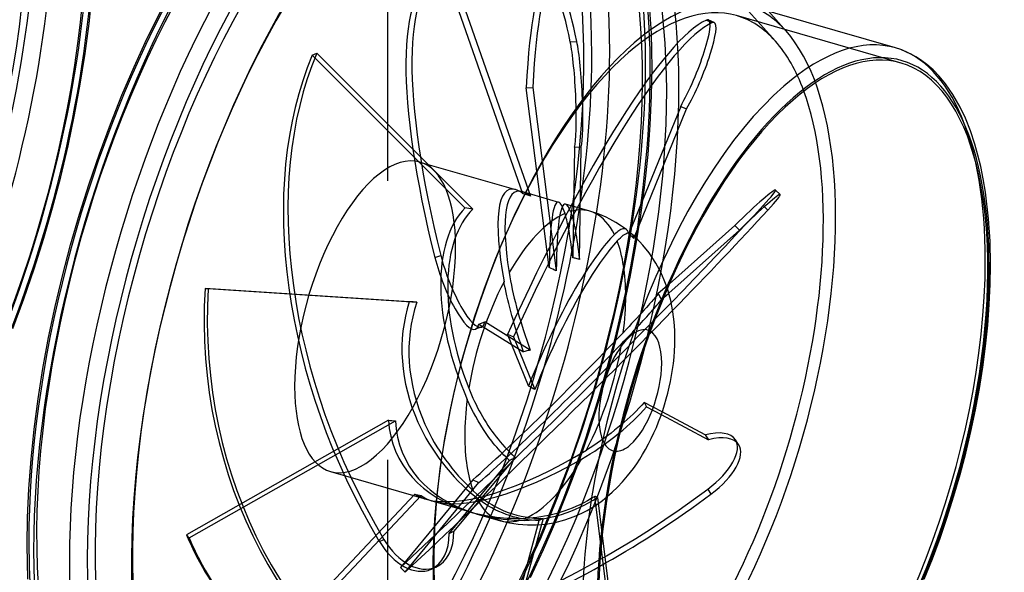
# Model space of a CAD drawing. Header units: millimetres. Extents: x -144 to 144, y -123 to 109.
# Tile 10 of 11: x -6 to 144, y -53 to 32. Entities that reach past the tile are written whole.
import ezdxf

# ---------------------------------------------------------------- set-up
doc = ezdxf.new("R2010")
doc.units = ezdxf.units.MM
doc.layers.add('HIDDEN', color=7, linetype='Continuous')
doc.layers.add('THICK', color=7, linetype='Continuous')

msp = doc.modelspace()

# ---------------------------------------------------------------- linework, layer by layer
at = {"layer": 'HIDDEN'}
for p, q in [((109.03, 28.28), (82.37, 58.17)), ((49.84, 6.92), (49.84, 56.28)), ((49.84, 6.92), (49.84, 56.28)), ((59.51, 39.13), (71.63, 4.6)), ((70.47, 4.98), (58.6, 38.79)), ((4.19, 30.96), (4.67, 35.57)), ((90.08, 29.49), (89.75, 34.5)), ((128.22, 24.92), (103.1, 32.17)), ((110.65, 29.82), (107.95, 32.85)), ((3.59, 26.36), (4.19, 30.96)), ((98.48, 31.48), (99.39, 31.1)), ((99.69, 31.13), (98.78, 31.51)), ((90.19, 24.19), (90.08, 29.49)), ((77.7, 28.18), (78.7, 28.23)), ((2.85, 21.7), (3.59, 26.36)), ((38.28, 26.11), (38.98, 26.41)), ((61.61, 2.81), (38.28, 26.11)), ((38.98, 26.41), (62.81, 2.62)), ((90.12, 19.91), (90.19, 24.19)), ((1.98, 17), (2.85, 21.7)), ((70.96, 21.14), (71.96, 21.2)), ((74.49, -6.29), (70.96, 21.14)), ((71.96, 21.2), (75.56, -6.82)), ((89.91, 15.5), (90.12, 19.91)), ((94.56, 18.31), (86.62, -1.14)), ((94.56, 18.31), (95.47, 17.93)), ((0.98, 12.26), (1.98, 17)), ((87.4, -1.85), (95.47, 17.93)), ((89.57, 10.96), (89.91, 15.5)), ((-0.14, 7.55), (0.98, 12.26)), ((78.36, 12.08), (78.1, -4.82)), ((78.36, 12.08), (79.35, 12.13)), ((79.09, -5.05), (79.35, 12.13)), ((89.08, 6.32), (89.57, 10.96)), ((54.71, 9.81), (69.31, 5.6)), ((-1.38, 2.84), (-0.14, 7.55)), ((49.84, 6.92), (49.84, 6.92)), ((49.84, 6.92), (49.84, 6.92)), ((49.84, 6.92), (49.84, 6.92)), ((49.84, 6.92), (49.84, 6.92)), ((49.84, 6.92), (49.84, 6.92)), ((49.84, 6.92), (49.84, 6.92)), ((49.84, 6.92), (49.84, 6.92)), ((49.84, 6.92), (49.84, 6.92)), ((49.84, 6.92), (49.84, 6.92)), ((49.84, 6.92), (49.84, 6.92)), ((49.84, 6.92), (49.84, 6.92)), ((49.84, 6.92), (49.84, 6.92)), ((49.84, 6.92), (49.84, 6.92)), ((49.84, 6.92), (49.84, 6.92)), ((49.84, 6.92), (49.84, 6.92)), ((49.84, 6.92), (49.84, 6.92)), ((49.84, 6.92), (49.84, 6.92)), ((49.84, 6.92), (49.84, 6.92)), ((49.84, 6.92), (49.84, 6.92)), ((49.84, 6.92), (49.84, 6.92)), ((49.84, 6.92), (49.84, 6.92)), ((49.84, 6.92), (49.84, 6.92)), ((49.84, 6.92), (49.84, 6.92)), ((49.84, 6.92), (49.84, 6.92)), ((49.84, 6.92), (49.84, 6.92)), ((49.84, 6.92), (49.84, 6.92)), ((49.84, 6.92), (49.84, 6.92)), ((49.84, 6.92), (49.84, 6.92)), ((49.84, 6.92), (49.84, 6.92)), ((49.84, 6.92), (49.84, 6.92)), ((49.84, 6.92), (49.84, 6.92)), ((49.84, 6.92), (49.84, 6.92)), ((49.84, 6.92), (49.84, 6.92)), ((49.84, 6.92), (49.84, 6.92)), ((49.84, 6.92), (49.84, 6.92)), ((49.84, 6.92), (49.84, 6.92)), ((49.84, 6.92), (49.84, 6.92)), ((49.84, 6.92), (49.84, 6.92)), ((49.84, 6.92), (49.84, 6.92)), ((49.84, 6.92), (49.84, 6.92)), ((49.84, 6.92), (49.84, 6.92)), ((49.84, 6.92), (49.84, 6.92)), ((49.84, 6.92), (49.84, 6.92)), ((49.84, 6.92), (49.84, 6.92)), ((49.84, 6.92), (49.84, 6.92)), ((49.84, 6.92), (49.84, 6.92)), ((49.84, 6.92), (49.84, 6.92)), ((49.84, 6.92), (49.84, 6.92)), ((49.84, 6.92), (49.84, 6.92)), ((49.84, 6.92), (49.84, 6.92)), ((49.84, 6.92), (49.84, 6.92)), ((49.84, 6.92), (49.84, 6.92)), ((49.84, 6.92), (49.84, 6.92)), ((49.84, 6.92), (49.84, 6.92)), ((49.84, 6.92), (49.84, 6.92)), ((49.84, 6.92), (49.84, 6.92)), ((49.84, 6.92), (49.84, 6.92)), ((49.84, 6.92), (49.84, 6.92)), ((49.84, 6.92), (49.84, 6.92)), ((49.84, 6.92), (49.84, 6.92)), ((49.84, 6.92), (49.84, 6.92)), ((49.84, 6.92), (49.84, 6.92)), ((49.84, 6.92), (49.84, 6.92)), ((49.84, 6.92), (49.84, 6.92)), ((49.84, 6.92), (49.84, 6.92)), ((49.84, 6.92), (49.84, 6.92)), ((49.84, 6.92), (49.84, 6.92)), ((49.84, 6.92), (49.84, 6.92)), ((49.84, 6.92), (49.84, 6.92)), ((49.84, 6.92), (49.84, 6.92)), ((49.84, 6.92), (49.84, 6.92)), ((49.84, 6.92), (49.84, 6.92)), ((49.84, 6.92), (49.84, 6.92)), ((49.84, 6.92), (49.84, 6.92)), ((49.84, 6.92), (49.84, 6.92)), ((49.84, 6.92), (49.84, 6.92)), ((49.84, 6.92), (49.84, 6.92)), ((49.84, 6.92), (49.84, 6.92)), ((49.84, 6.92), (49.84, 6.92)), ((88.47, 1.69), (89.08, 6.32)), ((70.38, 5.29), (75.9, 3.69)), ((80.69, 2.31), (76.97, 3.38)), ((107.17, 3.17), (107.87, 2.46)), ((-2.73, -1.84), (-1.38, 2.84)), ((76.96, 1.72), (76.89, 1.94)), ((77.02, 1.49), (76.96, 1.72)), ((77.74, 2.25), (77.82, 2.03)), ((77.82, 2.03), (77.9, 1.78)), ((77.9, 1.78), (77.98, 1.5)), ((81.96, 1.89), (80.69, 2.31)), ((83.19, 1.37), (81.96, 1.89)), ((87.72, -3.01), (88.47, 1.69)), ((77.09, 1.24), (77.02, 1.49)), ((77.15, 0.98), (77.09, 1.24)), ((77.22, 0.68), (77.15, 0.98)), ((77.29, 0.36), (77.22, 0.68)), ((77.36, 0.02), (77.29, 0.36)), ((77.43, -0.34), (77.36, 0.02)), ((77.98, 1.5), (78.06, 1.2)), ((78.06, 1.2), (78.14, 0.88)), ((78.14, 0.88), (78.22, 0.54)), ((78.22, 0.54), (78.3, 0.16)), ((78.3, 0.16), (78.38, -0.26)), ((83.74, 1.1), (83.19, 1.37)), ((84.65, 0.59), (83.74, 1.1)), ((85.53, 0.03), (84.65, 0.59)), ((86.27, -0.5), (85.53, 0.03)), ((77.5, -0.72), (77.43, -0.34)), ((77.57, -1.11), (77.5, -0.72)), ((77.64, -1.51), (77.57, -1.11)), ((78.38, -0.26), (78.47, -0.7)), ((78.47, -0.7), (78.55, -1.18)), ((78.55, -1.18), (78.63, -1.67)), ((84.62, -1.09), (84.44, -1.26)), ((84.8, -0.94), (84.62, -1.09)), ((84.96, -0.81), (84.8, -0.94)), ((85.12, -0.69), (84.96, -0.81)), ((85.27, -0.59), (85.12, -0.69)), ((85.43, -0.51), (85.27, -0.59)), ((85.57, -0.45), (85.43, -0.51)), ((85.71, -0.41), (85.57, -0.45)), ((85.57, -1.55), (85.78, -1.38)), ((85.84, -0.39), (85.71, -0.41)), ((85.78, -1.38), (85.98, -1.25)), ((85.96, -0.38), (85.84, -0.39)), ((86.07, -0.4), (85.96, -0.38)), ((85.98, -1.25), (86.16, -1.14)), ((86.17, -0.44), (86.07, -0.4)), ((86.16, -1.14), (86.34, -1.07)), ((86.26, -0.49), (86.17, -0.44)), ((86.34, -0.57), (86.27, -0.5)), ((86.41, -0.65), (86.34, -0.57)), ((86.34, -1.07), (86.51, -1.02)), ((86.48, -0.75), (86.41, -0.65)), ((86.53, -0.87), (86.48, -0.75)), ((86.51, -1.02), (86.67, -1)), ((86.58, -1), (86.53, -0.87)), ((86.62, -1.14), (86.58, -1)), ((86.75, -1.26), (86.62, -1.14)), ((86.67, -1), (86.81, -1.02)), ((86.88, -1.37), (86.75, -1.26)), ((86.81, -1.02), (86.94, -1.06)), ((87.01, -1.49), (86.88, -1.37)), ((86.94, -1.06), (87.05, -1.14)), ((87.14, -1.61), (87.01, -1.49)), ((87.05, -1.14), (87.12, -1.21)), ((87.74, -1.76), (87.05, -1.14)), ((87.12, -1.21), (87.19, -1.3)), ((87.19, -1.3), (87.25, -1.41)), ((87.25, -1.41), (87.31, -1.54)), ((-4.2, -6.48), (-2.73, -1.84)), ((77.7, -1.91), (77.64, -1.51)), ((77.77, -2.34), (77.7, -1.91)), ((77.84, -2.8), (77.77, -2.34)), ((77.9, -3.28), (77.84, -2.8)), ((78.63, -1.67), (78.71, -2.17)), ((78.71, -2.17), (78.78, -2.67)), ((78.78, -2.67), (78.86, -3.22)), ((84.86, -2.24), (85.11, -1.98)), ((85.11, -1.98), (85.35, -1.75)), ((85.35, -1.75), (85.57, -1.55)), ((86.83, -7.75), (87.72, -3.01)), ((87.27, -1.73), (87.14, -1.61)), ((87.4, -1.85), (87.27, -1.73)), ((87.31, -1.54), (87.36, -1.69)), ((87.36, -1.69), (87.4, -1.85)), ((88.8, -2.88), (87.74, -1.76)), ((89.76, -4.07), (88.8, -2.88)), ((57.02, -4.79), (57.92, -4.45)), ((77.97, -3.79), (77.9, -3.28)), ((78.04, -4.3), (77.97, -3.79)), ((78.1, -4.82), (78.04, -4.3)), ((78.86, -3.22), (78.94, -3.81)), ((78.94, -3.81), (79.02, -4.42)), ((79.02, -4.42), (79.09, -5.05)), ((90.77, -5.61), (89.76, -4.07)), ((78.27, -4.86), (78.1, -4.82)), ((78.43, -4.89), (78.27, -4.86)), ((78.59, -4.93), (78.43, -4.89)), ((78.76, -4.97), (78.59, -4.93)), ((78.93, -5.01), (78.76, -4.97)), ((79.09, -5.05), (78.93, -5.01)), ((91.52, -7.01), (90.77, -5.61)), ((-5.77, -11.08), (-4.2, -6.48)), ((68.35, -7.07), (68.45, -7.7)), ((92.06, -8.25), (91.52, -7.01)), ((67.67, -9.03), (67.57, -8.48)), ((68.45, -7.7), (68.57, -8.35)), ((68.57, -8.35), (68.7, -9)), ((68.7, -9), (68.84, -9.66)), ((85.82, -12.51), (86.83, -7.75)), ((92.84, -8.77), (91.14, -10.28)), ((92.52, -9.51), (92.06, -8.25)), ((53.1, -11.52), (21.91, -9.49)), ((21.91, -9.49), (22.4, -9.51)), ((22.4, -9.51), (54.25, -11.59)), ((67.78, -9.57), (67.67, -9.03)), ((67.9, -10.1), (67.78, -9.57)), ((68.02, -10.64), (67.9, -10.1)), ((68.84, -9.66), (68.98, -10.31)), ((68.98, -10.31), (69.14, -10.96)), ((91.02, -10.44), (90.89, -10.59)), ((91.14, -10.28), (91.02, -10.44)), ((91.22, -10.43), (91.14, -10.28)), ((91.31, -10.57), (91.22, -10.43)), ((91.64, -11.17), (92.73, -10.2)), ((-7.45, -15.6), (-5.77, -11.08)), ((68.15, -11.22), (68.02, -10.64)), ((68.29, -11.81), (68.15, -11.22)), ((68.45, -12.41), (68.29, -11.81)), ((69.14, -10.96), (69.31, -11.65)), ((69.31, -11.65), (69.49, -12.36)), ((89.81, -11.86), (89.64, -12.05)), ((89.97, -11.67), (89.81, -11.86)), ((90.14, -11.48), (89.97, -11.67)), ((90.3, -11.29), (90.14, -11.48)), ((90.45, -11.11), (90.3, -11.29)), ((90.6, -10.93), (90.45, -11.11)), ((90.75, -10.76), (90.6, -10.93)), ((90.89, -10.59), (90.75, -10.76)), ((90.91, -12.06), (91.11, -11.82)), ((91.11, -11.82), (91.3, -11.59)), ((91.3, -11.59), (91.48, -11.38)), ((91.39, -10.72), (91.31, -10.57)), ((91.48, -10.87), (91.39, -10.72)), ((91.56, -11.02), (91.48, -10.87)), ((91.48, -11.38), (91.64, -11.17)), ((91.64, -11.17), (91.56, -11.02)), ((68.61, -13.02), (68.45, -12.41)), ((68.78, -13.63), (68.61, -13.02)), ((69.49, -12.36), (69.69, -13.08)), ((69.69, -13.08), (69.9, -13.82)), ((84.69, -17.26), (85.82, -12.51)), ((88.64, -13.17), (88.27, -13.58)), ((89, -12.77), (88.64, -13.17)), ((89.33, -12.4), (89, -12.77)), ((89.64, -12.05), (89.33, -12.4)), ((89.62, -13.54), (89.85, -13.28)), ((89.85, -13.28), (90.08, -13.02)), ((90.08, -13.02), (90.29, -12.78)), ((90.29, -12.78), (90.49, -12.55)), ((90.49, -12.55), (90.7, -12.31)), ((90.7, -12.31), (90.91, -12.06)), ((63.71, -14.93), (64.62, -14.59)), ((63.71, -14.93), (70.57, -19.17)), ((71.59, -18.9), (64.62, -14.59)), ((68.95, -14.24), (68.78, -13.63)), ((69.12, -14.83), (68.95, -14.24)), ((69.3, -15.42), (69.12, -14.83)), ((69.9, -13.82), (70.12, -14.54)), ((70.12, -14.54), (70.34, -15.25)), ((87.07, -14.87), (86.67, -15.3)), ((87.47, -14.44), (87.07, -14.87)), ((87.87, -14.01), (87.47, -14.44)), ((88.27, -13.58), (87.87, -14.01)), ((88.03, -15.28), (88.3, -14.99)), ((88.3, -14.99), (88.58, -14.69)), ((88.58, -14.69), (88.85, -14.4)), ((88.85, -14.4), (89.11, -14.1)), ((89.11, -14.1), (89.37, -13.82)), ((89.37, -13.82), (89.62, -13.54)), ((64.1, -15.39), (63.19, -15.73)), ((71.31, -24.39), (68.13, -16.5)), ((68.13, -16.5), (69.04, -16.89)), ((69.49, -16.02), (69.3, -15.42)), ((69.69, -16.64), (69.49, -16.02)), ((70.34, -15.25), (70.56, -15.94)), ((70.56, -15.94), (70.8, -16.66)), ((86.25, -15.75), (85.8, -16.22)), ((86.67, -15.3), (86.25, -15.75)), ((86.55, -16.86), (86.87, -16.53)), ((86.87, -16.53), (87.18, -16.2)), ((87.18, -16.2), (87.47, -15.88)), ((87.47, -15.88), (87.76, -15.58)), ((87.76, -15.58), (88.03, -15.28)), ((69.04, -16.89), (72.29, -24.94)), ((69.9, -17.27), (69.69, -16.64)), ((70.12, -17.91), (69.9, -17.27)), ((70.34, -18.54), (70.12, -17.91)), ((70.8, -16.66), (71.05, -17.4)), ((71.05, -17.4), (71.32, -18.16)), ((83.43, -22), (84.69, -17.26)), ((85.55, -17.91), (85.89, -17.56)), ((85.89, -17.56), (86.22, -17.21)), ((86.22, -17.21), (86.55, -16.86)), ((70.57, -19.17), (70.34, -18.54)), ((70.73, -19.12), (70.57, -19.17)), ((70.9, -19.08), (70.73, -19.12)), ((71.07, -19.04), (70.9, -19.08)), ((71.24, -18.99), (71.07, -19.04)), ((71.42, -18.95), (71.24, -18.99)), ((71.32, -18.16), (71.59, -18.9)), ((71.59, -18.9), (71.42, -18.95)), ((82.06, -26.71), (83.43, -22)), ((62.2, -24.74), (62.4, -25.25)), ((62.4, -25.25), (62.61, -25.76)), ((62.26, -27.12), (61.95, -26.43)), ((62.61, -25.76), (62.83, -26.26)), ((62.83, -26.26), (63.06, -26.76)), ((63.06, -26.76), (63.3, -27.24)), ((80.58, -31.38), (82.06, -26.71)), ((89, -26.89), (88.6, -27.34)), ((89.06, -27), (89, -26.89)), ((91.74, -28.35), (89, -26.89)), ((89.12, -27.11), (89.06, -27)), ((62.58, -27.78), (62.26, -27.12)), ((62.9, -28.42), (62.58, -27.78)), ((63.25, -29.07), (62.9, -28.42)), ((63.3, -27.24), (63.54, -27.71)), ((63.54, -27.71), (63.78, -28.17)), ((63.78, -28.17), (64.02, -28.61)), ((87.74, -28.23), (87.29, -28.68)), ((88.18, -27.79), (87.74, -28.23)), ((88.6, -27.34), (88.18, -27.79)), ((88.37, -28.62), (88.87, -28.09)), ((88.87, -28.09), (89.34, -27.55)), ((89.17, -27.22), (89.12, -27.11)), ((89.23, -27.33), (89.17, -27.22)), ((89.28, -27.44), (89.23, -27.33)), ((89.34, -27.55), (89.28, -27.44)), ((89.34, -27.55), (91.6, -28.75)), ((49.92, -29.62), (19.07, -47.13)), ((19.48, -47.59), (50.98, -29.71)), ((63.62, -29.73), (63.25, -29.07)), ((64.02, -30.38), (63.62, -29.73)), ((64.02, -28.61), (64.28, -29.06)), ((64.28, -29.06), (64.55, -29.51)), ((64.55, -29.51), (64.83, -29.97)), ((64.83, -29.97), (65.12, -30.42)), ((85.93, -29.93), (85.46, -30.33)), ((86.38, -29.53), (85.93, -29.93)), ((86.84, -29.11), (86.38, -29.53)), ((87.29, -28.68), (86.84, -29.11)), ((86.84, -30.12), (87.35, -29.64)), ((87.35, -29.64), (87.86, -29.14)), ((87.86, -29.14), (88.37, -28.62)), ((64.43, -31.02), (64.02, -30.38)), ((64.85, -31.64), (64.43, -31.02)), ((65.12, -30.42), (65.43, -30.87)), ((65.43, -30.87), (65.73, -31.3)), ((65.73, -31.3), (66.05, -31.73)), ((78.98, -36.01), (80.58, -31.38)), ((83.93, -31.58), (83.39, -31.98)), ((84.46, -31.16), (83.93, -31.58)), ((84.97, -30.75), (84.46, -31.16)), ((85.46, -30.33), (84.97, -30.75)), ((85.13, -31.61), (85.73, -31.11)), ((85.73, -31.11), (86.3, -30.61)), ((86.3, -30.61), (86.84, -30.12)), ((65.27, -32.23), (64.85, -31.64)), ((65.69, -32.79), (65.27, -32.23)), ((65.94, -33.1), (65.69, -32.79)), ((66.05, -31.73), (66.36, -32.14)), ((66.36, -32.14), (66.67, -32.53)), ((66.67, -32.53), (66.98, -32.91)), ((66.98, -32.91), (67.33, -33.32)), ((82.32, -32.75), (81.8, -33.12)), ((82.86, -32.38), (82.32, -32.75)), ((82.68, -33.48), (83.29, -33.04)), ((83.39, -31.98), (82.86, -32.38)), ((83.29, -33.04), (83.9, -32.58)), ((83.9, -32.58), (84.52, -32.1)), ((84.52, -32.1), (85.13, -31.61)), ((66.19, -33.41), (65.94, -33.1)), ((66.46, -33.72), (66.19, -33.41)), ((66.73, -34.03), (66.46, -33.72)), ((67, -34.34), (66.73, -34.03)), ((67.28, -34.64), (67, -34.34)), ((67.33, -33.32), (67.7, -33.73)), ((67.7, -33.73), (68.09, -34.13)), ((68.09, -34.13), (68.48, -34.53)), ((68.48, -34.53), (68.88, -34.92)), ((80.73, -33.82), (80.17, -34.17)), ((81.28, -33.46), (80.73, -33.82)), ((80.75, -34.76), (81.42, -34.33)), ((81.8, -33.12), (81.28, -33.46)), ((81.42, -34.33), (82.07, -33.9)), ((82.07, -33.9), (82.68, -33.48)), ((49.84, -35.69), (49.84, -35.69)), ((49.84, -35.69), (49.84, -35.69)), ((49.84, -35.69), (49.84, -35.69)), ((49.84, -35.69), (49.84, -35.69)), ((49.84, -35.69), (49.84, -35.69)), ((49.84, -35.69), (49.84, -35.69)), ((49.84, -35.69), (49.84, -35.69)), ((49.84, -35.69), (49.84, -35.69)), ((49.84, -35.69), (49.84, -35.69)), ((49.84, -35.69), (49.84, -35.69)), ((49.84, -35.69), (49.84, -35.69)), ((49.84, -35.69), (49.84, -35.69)), ((49.84, -35.69), (49.84, -35.69)), ((49.84, -35.69), (49.84, -35.69)), ((49.84, -35.69), (49.84, -35.69)), ((49.84, -35.69), (49.84, -35.69)), ((49.84, -35.69), (49.84, -35.69)), ((49.84, -35.69), (49.84, -35.69)), ((49.84, -35.69), (49.84, -35.69)), ((49.84, -35.69), (49.84, -35.69)), ((49.84, -35.69), (49.84, -35.69)), ((49.84, -35.69), (49.84, -35.69)), ((49.84, -35.69), (49.84, -35.69)), ((49.84, -35.69), (49.84, -35.69)), ((49.84, -35.69), (49.84, -35.69)), ((49.84, -35.69), (49.84, -35.69)), ((49.84, -35.69), (49.84, -35.69)), ((49.84, -35.69), (49.84, -35.69)), ((49.84, -35.69), (49.84, -35.69)), ((49.84, -35.69), (49.84, -35.69)), ((49.84, -35.69), (49.84, -35.69)), ((49.84, -35.69), (49.84, -35.69)), ((49.84, -35.69), (49.84, -35.69)), ((49.84, -35.69), (49.84, -35.69)), ((49.84, -35.69), (49.84, -35.69)), ((49.84, -35.69), (49.84, -35.69)), ((49.84, -35.69), (49.84, -35.69)), ((49.84, -35.69), (49.84, -35.69)), ((49.84, -35.69), (49.84, -35.69)), ((49.84, -35.69), (49.84, -35.69)), ((49.84, -35.69), (49.84, -35.69)), ((49.84, -35.69), (49.84, -35.69)), ((49.84, -35.69), (49.84, -35.69)), ((49.84, -35.69), (49.84, -35.69)), ((49.84, -35.69), (49.84, -35.69)), ((49.84, -35.69), (49.84, -35.69)), ((49.84, -35.69), (49.84, -35.69)), ((49.84, -35.69), (49.84, -35.69)), ((49.84, -35.69), (49.84, -35.69)), ((49.84, -35.69), (49.84, -35.69)), ((49.84, -35.69), (49.84, -35.69)), ((49.84, -35.69), (49.84, -35.69)), ((49.84, -35.69), (49.84, -35.69)), ((49.84, -35.69), (49.84, -35.69)), ((49.84, -35.69), (49.84, -35.69)), ((49.84, -35.69), (49.84, -35.69)), ((49.84, -35.69), (49.84, -35.69)), ((49.84, -35.69), (49.84, -35.69)), ((49.84, -35.69), (49.84, -35.69)), ((49.84, -35.69), (49.84, -35.69)), ((49.84, -35.69), (49.84, -35.69)), ((49.84, -35.69), (49.84, -35.69)), ((49.84, -35.69), (49.84, -35.69)), ((49.84, -35.69), (49.84, -35.69)), ((49.84, -35.69), (49.84, -35.69)), ((49.84, -35.69), (49.84, -35.69)), ((49.84, -35.69), (49.84, -35.69)), ((49.84, -35.69), (49.84, -35.69)), ((49.84, -35.69), (49.84, -35.69)), ((49.84, -35.69), (49.84, -35.69)), ((49.84, -35.69), (49.84, -35.69)), ((49.84, -35.69), (49.84, -35.69)), ((49.84, -35.69), (49.84, -35.69)), ((49.84, -35.69), (49.84, -35.69)), ((49.84, -35.69), (49.84, -35.69)), ((49.84, -35.69), (49.84, -35.69)), ((49.84, -35.69), (49.84, -35.69)), ((49.84, -35.69), (49.84, -35.69)), ((49.84, -35.69), (49.84, -35.69)), ((49.84, -85.06), (49.84, -35.69)), ((49.84, -85.06), (49.84, -35.69)), ((59.21, -46.89), (68.43, -35.78)), ((69.29, -35.29), (59.91, -46.58)), ((67.57, -34.94), (67.28, -34.64)), ((67.85, -35.23), (67.57, -34.94)), ((68.14, -35.51), (67.85, -35.23)), ((68.43, -35.78), (68.14, -35.51)), ((68.57, -35.7), (68.43, -35.78)), ((68.71, -35.62), (68.57, -35.7)), ((68.85, -35.54), (68.71, -35.62)), ((68.99, -35.46), (68.85, -35.54)), ((68.88, -34.92), (69.29, -35.29)), ((69.14, -35.37), (68.99, -35.46)), ((69.29, -35.29), (69.14, -35.37)), ((77.28, -40.56), (78.98, -36.01)), ((79.39, -35.58), (80.08, -35.18)), ((80.08, -35.18), (80.75, -34.76)), ((41.07, -37.46), (55.67, -41.67)), ((62.8, -38.72), (51.76, -52.1)), ((52.46, -52.81), (63.73, -39.15)), ((62.88, -40.41), (63.43, -40.89)), ((75.49, -45.01), (77.28, -40.56)), ((98.69, -40.16), (99.18, -40.9)), ((53.94, -40.89), (31.44, -64.78)), ((31.93, -65.53), (54.91, -41.13)), ((56.74, -41.98), (62.26, -43.58)), ((63.78, -41.76), (63.31, -41.39)), ((63.43, -40.89), (63.99, -41.34)), ((64.26, -42.1), (63.78, -41.76)), ((63.99, -41.34), (64.57, -41.77)), ((64.73, -42.41), (64.26, -42.1)), ((64.57, -41.77), (65.15, -42.16)), ((80.32, -41.91), (79.74, -42.22)), ((80.9, -41.58), (80.32, -41.91)), ((80.48, -42.21), (81.17, -41.82)), ((81.47, -41.24), (80.9, -41.58)), ((81.17, -41.82), (81.84, -41.4)), ((81.53, -41.27), (81.47, -41.24)), ((83.68, -58.85), (81.47, -41.24)), ((81.59, -41.3), (81.53, -41.27)), ((81.65, -41.33), (81.59, -41.3)), ((81.71, -41.35), (81.65, -41.33)), ((81.77, -41.38), (81.71, -41.35)), ((81.84, -41.4), (81.77, -41.38)), ((81.84, -41.4), (82.57, -47.21)), ((81.84, -42.41), (82.61, -41.85)), ((82.61, -41.85), (83.35, -41.26)), ((65.21, -42.72), (64.73, -42.41)), ((65.15, -42.16), (65.72, -42.51)), ((65.72, -43.01), (65.21, -42.72)), ((65.72, -42.51), (66.3, -42.84)), ((66.24, -43.29), (65.72, -43.01)), ((66.79, -43.55), (66.24, -43.29)), ((66.3, -42.84), (66.91, -43.15)), ((67.33, -43.78), (66.79, -43.55)), ((66.91, -43.15), (67.55, -43.43)), ((67.55, -43.43), (68.2, -43.69)), ((76.84, -43.46), (76.24, -43.66)), ((77.42, -43.25), (76.84, -43.46)), ((77.08, -43.75), (77.79, -43.49)), ((77.98, -43.03), (77.42, -43.25)), ((77.79, -43.49), (78.47, -43.21)), ((78.56, -42.79), (77.98, -43.03)), ((78.47, -43.21), (79.13, -42.91)), ((79.15, -42.52), (78.56, -42.79)), ((79.13, -42.91), (79.8, -42.58)), ((79.74, -42.22), (79.15, -42.52)), ((79.45, -43.8), (80.25, -43.39)), ((79.8, -42.58), (80.48, -42.21)), ((80.25, -43.39), (81.04, -42.93)), ((81.04, -42.93), (81.84, -42.41)), ((63.33, -43.89), (67.05, -44.96)), ((67.05, -44.96), (68.39, -45.29)), ((67.88, -44), (67.33, -43.78)), ((67.48, -65.08), (72.95, -44.92)), ((68.43, -44.19), (67.88, -44)), ((73.53, -44.6), (67.97, -65.11)), ((68.2, -43.69), (68.87, -43.92)), ((68.97, -44.35), (68.43, -44.19)), ((68.87, -43.92), (69.52, -44.11)), ((69.5, -44.49), (68.97, -44.35)), ((70.05, -44.62), (69.5, -44.49)), ((69.52, -44.11), (70.17, -44.27)), ((70.01, -44.9), (70.71, -44.91)), ((70.62, -44.72), (70.05, -44.62)), ((70.17, -44.27), (70.8, -44.39)), ((71.2, -44.81), (70.62, -44.72)), ((70.71, -44.91), (71.42, -44.89)), ((70.8, -44.39), (71.46, -44.49)), ((71.45, -44.56), (70.86, -44.59)), ((71.78, -44.87), (71.2, -44.81)), ((71.42, -44.89), (72.14, -44.84)), ((72.04, -44.52), (71.45, -44.56)), ((71.46, -44.49), (72.14, -44.56)), ((72.37, -44.91), (71.78, -44.87)), ((72.61, -44.46), (72.04, -44.52)), ((72.14, -44.56), (72.84, -44.6)), ((72.14, -44.84), (72.84, -44.76)), ((72.95, -44.92), (72.37, -44.91)), ((73.19, -44.38), (72.61, -44.46)), ((72.84, -44.6), (73.53, -44.6)), ((72.84, -44.76), (73.53, -44.66)), ((73.04, -44.87), (72.95, -44.92)), ((73.14, -44.82), (73.04, -44.87)), ((73.23, -44.77), (73.14, -44.82)), ((73.78, -44.28), (73.19, -44.38)), ((73.33, -44.72), (73.23, -44.77)), ((73.43, -44.66), (73.33, -44.72)), ((73.53, -44.6), (73.43, -44.66)), ((73.53, -44.66), (74.21, -44.54)), ((73.61, -49.35), (75.49, -45.01)), ((74.4, -44.15), (73.78, -44.28)), ((74.21, -44.54), (74.91, -44.39)), ((75.01, -44.01), (74.4, -44.15)), ((74.91, -44.39), (75.63, -44.2)), ((75.63, -43.84), (75.01, -44.01)), ((75.4, -45.22), (76.87, -44.83)), ((76.24, -43.66), (75.63, -43.84)), ((75.63, -44.2), (76.36, -43.99)), ((76.36, -43.99), (77.08, -43.75)), ((76.87, -44.83), (78.31, -44.31)), ((78.31, -44.31), (79.45, -43.8)), ((59.21, -46.89), (59.91, -46.58)), ((68.39, -45.29), (69.76, -45.51)), ((69.76, -45.51), (71.15, -45.61)), ((71.15, -45.61), (72.55, -45.6)), ((72.55, -45.6), (73.98, -45.47)), ((73.98, -45.47), (75.4, -45.22)), ((19.07, -47.13), (19.48, -47.59)), ((48.53, -48.12), (49.23, -47.81)), ((71.62, -53.63), (73.61, -49.35)), ((51.76, -52.1), (52.46, -52.81)), ((57.16, -52.06), (56.46, -52.37))]:
    msp.add_line(p, q, dxfattribs=at)
for centre, major_axis, ratio, start_param, end_param in [((-46.92, 13.54), (23.85, 82.63), 0.433013, -0.982794, 2.158799), ((-46.92, 13.54), (23.19, 80.32), 0.433013, -2.55359, 0), ((-37.98, 10.96), (-23.19, -80.32), 0.433013, 0.588003, 3.141593), ((37.98, -10.96), (23.85, 82.63), 0.433013, -0.982794, 2.158799), ((39.72, -11.46), (-24.41, -84.55), 0.433013, 2.158799, 3.141593), ((45.19, -13.04), (-24.41, -84.55), 0.433013, 2.158799, 3.1417), ((37.98, -10.96), (23.19, 80.32), 0.433013, -2.55359, 0), ((46.92, -13.54), (-23.19, -80.32), 0.433013, 0.588003, 3.141593), ((46.92, -13.54), (-23.85, -82.63), 0.433013, 2.158799, 2.883976), ((37.98, -10.96), (23.19, 80.32), 0.433013, 0.588003, 3.141593), ((52.48, -15.15), (-23.19, -80.32), 0.433013, 0.588003, 2.875606), ((51.62, -14.9), (-22.63, -78.4), 0.433013, 0.588003, 2.875683), ((51.62, -14.9), (-22.63, -78.4), 0.433013, -2.55359, 0.000002), ((-45.19, 13.04), (24.41, 84.55), 0.433013, -2.55359, -0.982794), ((-46.92, 13.54), (23.85, 82.63), 0.433013, -2.55359, -0.982794), ((-39.72, 11.46), (24.41, 84.55), 0.433013, -2.55359, -0.982794), ((-37.98, 10.96), (-23.85, -82.63), 0.433013, 0.588003, 2.158799), ((81.28, -25.81), (23.91, -64.34), 0.246408, 3.14159, 4.289736), ((82.19, -25.47), (-23.91, 64.34), 0.246408, -0.000002, 1.148144), ((77.7, -31.26), (3.6, -68.55), 0.090524, 3.141587, 3.837342), ((78.7, -31.21), (-3.6, 68.55), 0.090524, -0.000006, 0.69575), ((77.7, -31.26), (3.6, -68.55), 0.090524, 2.615612, 3.141587), ((78.7, -31.21), (-3.6, 68.55), 0.090524, -0.525981, -0.000006), ((86.6, -25), (-16.5, -57.17), 0.433013, -3.141591, -2.55359), ((87.47, -25.25), (-17.06, -59.09), 0.433013, 2.875683, 3.141594), ((86.6, -25), (-16.5, -57.17), 0.433013, 2.875683, 3.141594), ((74.21, -31.57), (-26.62, -63.27), 0.169219, -2.961253, -1.739523), ((75.12, -31.95), (26.62, 63.27), 0.169219, 0.180339, 1.40207), ((95.37, 23.4), (-3.41, -8.11), 0.169219, 0.965737, 3.141592), ((96.28, 23.01), (3.41, 8.11), 0.169219, -2.175855, 0), ((95.37, 23.4), (-3.41, -8.11), 0.169219, 3.141592, 3.321932), ((96.28, 23.01), (3.41, 8.11), 0.169219, 0, 0.180339), ((87.47, -25.25), (-17.06, -59.09), 0.433013, 0.588003, 2.875683), ((77.7, 20.56), (0.46, -8.79), 0.090524, 0.259418, 2.615612), ((78.7, 20.61), (-0.46, 8.79), 0.090524, -2.882175, -0.525981), ((86.6, -25), (-16.5, -57.17), 0.433013, 2.609548, 2.875683), ((110.33, -31.85), (-17.06, -59.09), 0.433013, 2.158799, 3.141594), ((110.33, -31.85), (-17.06, -59.09), 0.433013, -3.141591, -3.141486), ((82.85, -18.4), (27.53, -62.88), 0.644207, -2.595144, -1.373414), ((83.55, -18.09), (-27.53, 62.88), 0.644207, 0.546449, 1.768179), ((37.98, -10.96), (23.85, 82.63), 0.433013, -2.55359, -0.982794), ((39.72, -11.46), (-24.41, -84.55), 0.433013, 0.588003, 2.158799), ((86.6, -25), (-16.5, -57.17), 0.433013, -2.55359, 0.000002), ((45.19, -13.04), (-24.41, -84.55), 0.433013, 0.588003, 2.158799), ((46.92, -13.54), (-23.85, -82.63), 0.433013, 0.588003, 2.158799), ((47.89, -13.82), (6.82, 23.63), 0.433013, 0.000002, 2.158799), ((47.89, -13.82), (6.82, 23.63), 0.433013, -0.982794, 0.000002), ((77.67, -22.42), (9.3, -28.02), 0.211398, 2.997672, 4.123203), ((78.74, -22.73), (9.3, -28.02), 0.211398, 2.997596, 4.051149), ((77.67, -22.42), (9.3, -28.02), 0.211398, 2.848362, 2.997672), ((78.74, -22.73), (9.3, -28.02), 0.211398, 2.837807, 2.997596), ((37.72, -10.89), (-114.58, 30.91), 0.206571, -1.815102, -1.804546), ((102.77, -0.64), (-6.27, -6.18), 0.056422, 2.29172, 3.141593), ((72.85, -26.55), (-48.9, -48.17), 0.056422, 1.069989, 2.29172), ((77.67, -22.42), (1.86, -26.12), 0.098721, 3.102478, 4.039882), ((78.74, -22.73), (1.86, -26.12), 0.098721, 3.103297, 4.050437), ((77.67, -22.42), (1.86, -26.12), 0.098721, 2.765041, 3.102478), ((78.74, -22.73), (1.86, -26.12), 0.098721, 2.837096, 3.103297), ((73.87, -21.32), (6.82, 23.63), 0.433013, -0.445094, 0.26825), ((77.67, -22.42), (-13.77, 26.93), 0.526819, 0.17701, 1.45185), ((78.74, -22.73), (-13.77, 26.93), 0.526819, 0.166455, 1.379796), ((37.72, -10.89), (-115.64, 14.56), 0.144801, -1.771191, -1.760636), ((73.87, -21.32), (6.82, 23.63), 0.433013, 0.340304, 1.053648), ((77.67, -22.42), (9.99, 22.71), 0.205622, 0.472683, 1.010383), ((78.74, -22.73), (9.99, 22.71), 0.205622, 0.544737, 1.010383), ((73.87, -21.32), (6.82, 23.63), 0.433013, -0.982794, -0.517148), ((47.89, -13.82), (6.82, 23.63), 0.433013, -3.141591, -0.982794), ((61.04, -7.15), (-3.07, 8.25), 0.246408, 1.148144, 3.141593), ((60.13, -7.48), (3.07, -8.25), 0.246408, -1.993449, 0), ((110.33, -31.85), (-17.06, -59.09), 0.433013, 0.588003, 2.158799), ((37.72, -10.89), (-107.65, 46.76), 0.167054, -1.856561, -1.846005), ((73.87, -21.32), (6.82, 23.63), 0.433013, 1.125703, 1.839046), ((77.67, -22.42), (9.99, 22.71), 0.205622, 1.010383, 1.747523), ((78.74, -22.73), (9.99, 22.71), 0.205622, 1.010383, 1.758079), ((81.49, -13.38), (-3.1, -68.57), 0.869848, -1.588221, -0.366491), ((81.98, -13.4), (3.1, 68.57), 0.869848, 1.553372, 2.775102), ((77.67, -22.42), (-19.66, 19.09), 0.866402, 0.402343, 1.139484), ((78.74, -22.73), (-19.66, 19.09), 0.866402, 0.391788, 1.139484), ((37.72, -10.89), (-110.23, 6.22), 0.002123, -1.721202, -1.710646), ((73.87, -21.32), (6.82, 23.63), 0.433013, -1.230492, -0.982794), ((73.55, -27.26), (48.9, 48.17), 0.056422, -2.071604, -1.210552), ((60.13, -7.48), (3.07, -8.25), 0.246408, 0, 0.362745), ((61.04, -7.15), (-3.07, 8.25), 0.246408, -3.141592, -2.778847), ((77.67, -22.42), (19.74, 19.89), 0.053728, -2.475954, -1.201113), ((86.86, -25.07), (-2.66, -9.22), 0.433013, 3.035706, 5.300392), ((78.74, -22.73), (19.74, 19.89), 0.053728, -2.486509, -1.273168), ((73.87, -21.32), (6.82, 23.63), 0.433013, -2.01589, -1.302546), ((47.89, -13.82), (6.82, 23.63), 0.433013, 2.158799, 3.141594), ((37.72, -10.89), (98.49, -53.64), 0.03961, 1.233854, 1.24441), ((73.87, -21.32), (6.82, 23.63), 0.433013, 1.911101, 2.158799), ((77.67, -22.42), (-26.38, -12.55), 0.693516, -0.270311, 0.667093), ((37.72, -10.89), (101.01, -10.88), 0.172169, -1.431203, -1.420647), ((78.74, -22.73), (-26.38, -12.55), 0.693516, -0.280866, 0.666273), ((77.67, -22.42), (-19.66, 19.09), 0.866402, 1.139484, 1.677184), ((86.86, -25.07), (-2.66, -9.22), 0.433013, -0.982794, 0.105886), ((78.74, -22.73), (-19.66, 19.09), 0.866402, 1.139484, 1.605129), ((73.87, -21.32), (6.82, 23.63), 0.433013, 2.158799, 2.624444), ((95.58, -37.46), (-7.33, -4.87), 0.454221, 1.696285, 3.141593), ((77.67, -22.42), (-24.88, -17.35), 0.369308, 0.290894, 1.416426), ((78.74, -22.73), (-24.88, -17.35), 0.369308, 0.290818, 1.344371), ((73.87, -21.32), (6.82, 23.63), 0.433013, -2.801288, -2.087945), ((37.72, -10.89), (91.85, -47.81), 0.134581, -1.225011, -1.214456), ((74.42, -19.14), (-57.18, -37.97), 0.454221, 0.474554, 1.696285), ((77.67, -22.42), (-24.88, -17.35), 0.369308, 0.141585, 0.290894), ((37.72, -10.89), (92.9, -29.51), 0.251061, -1.316311, -1.305756), ((78.74, -22.73), (-24.88, -17.35), 0.369308, 0.13103, 0.290818), ((73.87, -21.32), (6.82, 23.63), 0.433013, 2.696499, 3.409843), ((77.67, -22.42), (-26.38, -12.55), 0.693516, 0.667093, 1.004529), ((78.74, -22.73), (-26.38, -12.55), 0.693516, 0.666273, 0.932475), ((53.63, -44), (-3.53, 8.06), 0.644207, -3.141592, -2.158812), ((78, -13.69), (-51.26, -45.65), 0.791154, -0.264666, 0.000001), ((78.41, -14.14), (51.26, 45.65), 0.791154, 2.876926, 3.141594), ((52.93, -44.31), (3.53, -8.06), 0.644207, -1.373414, 0.000001), ((53.63, -44), (-3.53, 8.06), 0.644207, 1.768179, 3.141593), ((52.93, -44.31), (3.53, -8.06), 0.644207, 0.000001, 0.982781), ((37.98, -10.96), (23.85, 82.63), 0.433013, 2.158799, 3.729595), ((74.91, -19.88), (57.18, 37.97), 0.454221, -2.667038, -1.726268)]:
    msp.add_ellipse(centre, major_axis=major_axis, ratio=ratio, start_param=start_param, end_param=end_param, dxfattribs=at)
at = {"layer": 'THICK'}
for p, q in [((127.39, 27.24), (104.53, 33.84)), ((13.04, 28.62), (15.08, 32.74)), ((11.08, 24.36), (13.04, 28.62)), ((128.36, 26.92), (127.39, 27.24)), ((129.31, 26.51), (128.36, 26.92)), ((129.74, 26.3), (129.31, 26.51)), ((130.47, 25.9), (129.74, 26.3)), ((131.2, 25.43), (130.47, 25.9)), ((9.22, 20.03), (11.08, 24.36)), ((132.15, 24.72), (131.2, 25.43)), ((133.11, 23.88), (132.15, 24.72)), ((134.06, 22.9), (133.11, 23.88)), ((135.02, 21.74), (134.06, 22.9)), ((136.13, 20.14), (135.02, 21.74)), ((7.45, 15.6), (9.22, 20.03)), ((137.23, 18.21), (136.13, 20.14)), ((138.04, 16.51), (137.23, 18.21)), ((5.77, 11.08), (7.45, 15.6)), ((138.82, 14.58), (138.04, 16.51)), ((139.5, 12.52), (138.82, 14.58)), ((139.97, 10.88), (139.5, 12.52)), ((4.2, 6.48), (5.77, 11.08)), ((140.4, 9.11), (139.97, 10.88)), ((140.78, 7.22), (140.4, 9.11)), ((2.73, 1.84), (4.2, 6.48)), ((141.11, 5.22), (140.78, 7.22)), ((109.74, 4.83), (109.04, 5.54)), ((141.59, 1.14), (141.11, 5.22)), ((1.38, -2.84), (2.73, 1.84)), ((102.83, 0.11), (92.84, -8.77)), ((102.83, 0.11), (103.53, -0.6)), ((141.81, -2.29), (141.59, 1.14)), ((92.73, -10.2), (103.53, -0.6)), ((0.14, -7.55), (1.38, -2.84)), ((141.88, -5.91), (141.81, -2.29)), ((141.83, -8.88), (141.88, -5.91)), ((-0.98, -12.26), (0.14, -7.55)), ((141.69, -11.94), (141.83, -8.88)), ((92.81, -10.45), (92.52, -9.51)), ((93.03, -11.32), (92.81, -10.45)), ((93.21, -12.2), (93.03, -11.32)), ((141.45, -15.08), (141.69, -11.94)), ((-1.98, -17), (-0.98, -12.26)), ((93.37, -13.07), (93.21, -12.2)), ((93.56, -14.61), (93.37, -13.07)), ((93.64, -15.9), (93.56, -14.61)), ((93.67, -17.17), (93.64, -15.9)), ((141.12, -18.29), (141.45, -15.08)), ((-2.85, -21.7), (-1.98, -17)), ((93.66, -18.12), (93.67, -17.17)), ((93.54, -20.01), (93.61, -19.07)), ((93.61, -19.07), (93.66, -18.12)), ((140.7, -21.5), (141.12, -18.29)), ((93.32, -21.86), (93.44, -20.94)), ((93.44, -20.94), (93.54, -20.01)), ((-3.59, -26.36), (-2.85, -21.7)), ((93.17, -22.77), (93.32, -21.86)), ((140.18, -24.76), (140.7, -21.5)), ((92.81, -24.58), (93, -23.68)), ((93, -23.68), (93.17, -22.77)), ((92.36, -26.37), (92.59, -25.48)), ((92.59, -25.48), (92.81, -24.58)), ((139.57, -28.04), (140.18, -24.76)), ((-4.19, -30.96), (-3.59, -26.36)), ((92.1, -27.25), (92.36, -26.37)), ((91.51, -28.99), (91.82, -28.12)), ((98.32, -31.85), (91.74, -28.35)), ((91.82, -28.12), (92.1, -27.25)), ((138.88, -31.34), (139.57, -28.04)), ((90.84, -30.71), (91.19, -29.85)), ((91.19, -29.85), (91.51, -28.99)), ((91.6, -28.75), (98.82, -32.59)), ((-4.67, -35.57), (-4.19, -30.96)), ((90.07, -32.4), (90.47, -31.55)), ((90.47, -31.55), (90.84, -30.71)), ((138.1, -34.63), (138.88, -31.34)), ((89.65, -33.24), (90.07, -32.4)), ((98.32, -31.85), (98.82, -32.59)), ((103.4, -33.34), (102.91, -32.6)), ((88.74, -34.85), (89.2, -34.07)), ((89.2, -34.07), (89.65, -33.24)), ((-5.01, -40.07), (-4.67, -35.57)), ((87.84, -36.27), (88.3, -35.57)), ((88.3, -35.57), (88.74, -34.85)), ((137.23, -37.91), (138.1, -34.63)), ((86.45, -38.12), (86.91, -37.55)), ((86.91, -37.55), (87.34, -36.98)), ((87.34, -36.98), (87.84, -36.27)), ((84.93, -39.82), (85.69, -39.01)), ((85.69, -39.01), (86.45, -38.12)), ((136.29, -41.18), (137.23, -37.91)), ((-5.22, -44.45), (-5.01, -40.07)), ((83.35, -41.26), (84.11, -40.6)), ((84.11, -40.6), (84.93, -39.82)), ((135.27, -44.42), (136.29, -41.18)), ((-5.28, -48.7), (-5.22, -44.45)), ((134.17, -47.62), (135.27, -44.42)), ((82.57, -47.21), (84.09, -59.31)), ((133, -50.78), (134.17, -47.62)), ((-5.18, -53.9), (-5.28, -48.7)), ((131.76, -53.87), (133, -50.78))]:
    msp.add_line(p, q, dxfattribs=at)
for centre, major_axis, ratio, start_param, end_param in [((39.72, -11.46), (-24.41, -84.55), 0.433013, -3.141486, -0.982794), ((45.19, -13.04), (-24.41, -84.55), 0.433013, -3.141486, -0.982794), ((46.92, -13.54), (-23.85, -82.63), 0.433013, 2.883976, 5.300392), ((46.92, -13.54), (-23.19, -80.32), 0.433013, -2.55359, 0), ((52.48, -15.15), (-23.19, -80.32), 0.433013, -2.55359, 0), ((87.47, -25.25), (-17.06, -59.09), 0.433013, -3.141591, -2.55359), ((111.72, -32.25), (-16.61, -57.55), 0.433013, 2.158799, 5.300392), ((110.33, -31.85), (-17.06, -59.09), 0.433013, -3.141486, -2.55359), ((87.47, -25.25), (-17.06, -59.09), 0.433013, -2.55359, 0.000002), ((111.72, -32.25), (-16.5, -57.17), 0.433013, -3.141591, -2.55359), ((111.72, -32.25), (-16.5, -57.17), 0.433013, 0.588003, 3.141594), ((110.33, -31.85), (-17.06, -59.09), 0.433013, -2.55359, -0.982794), ((86.6, -25), (-16.5, -57.17), 0.433013, 0.588003, 2.609548), ((111.72, -32.25), (-16.5, -57.17), 0.433013, -2.55359, 0.000002), ((102.77, -0.64), (-6.27, -6.18), 0.056422, -3.141593, -1.635271), ((103.47, -1.35), (6.27, 6.18), 0.056422, 0, 1.506321), ((103.47, -1.35), (6.27, 6.18), 0.056422, -0.849873, 0), ((73.55, -27.26), (48.9, 48.17), 0.056422, -1.210552, -0.849873), ((111.72, -32.25), (-16.61, -57.55), 0.433013, 0.588003, 2.158799), ((86.86, -25.07), (-2.66, -9.22), 0.433013, 2.158799, 3.035706), ((86.86, -25.07), (-2.66, -9.22), 0.433013, 0.588003, 2.158799), ((95.58, -37.46), (-7.33, -4.87), 0.454221, -3.141593, -2.230706), ((96.07, -38.21), (7.33, 4.87), 0.454221, 0, 0.910887), ((86.86, -25.07), (-2.66, -9.22), 0.433013, 0.105886, 0.588003), ((96.07, -38.21), (7.33, 4.87), 0.454221, -1.445308, 0), ((74.91, -19.88), (57.18, 37.97), 0.454221, -1.726268, -1.445308), ((39.72, -11.46), (-24.41, -84.55), 0.433013, -0.982794, 0.000107), ((46.92, -13.54), (-23.85, -82.63), 0.433013, -0.982794, 0.257617), ((45.19, -13.04), (-24.41, -84.55), 0.433013, -0.982794, 0)]:
    msp.add_ellipse(centre, major_axis=major_axis, ratio=ratio, start_param=start_param, end_param=end_param, dxfattribs=at)

doc.saveas('drawing.dxf')
